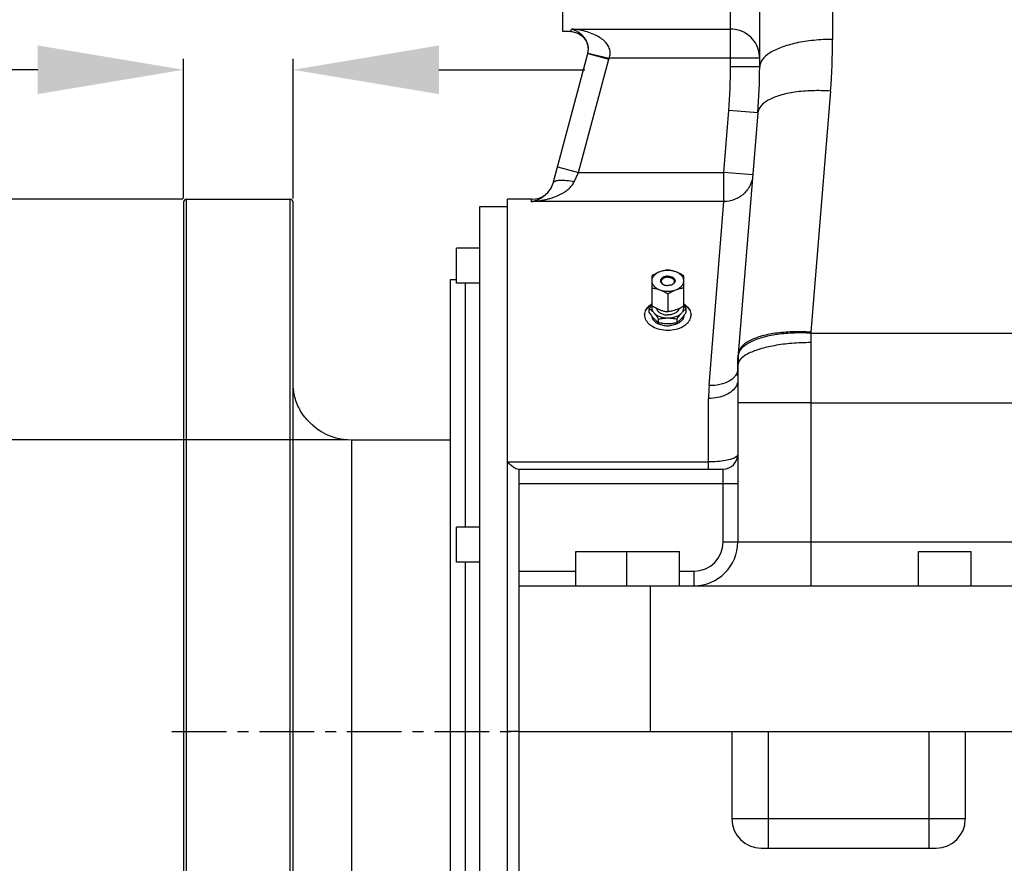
# Model space of a CAD drawing. Header units: millimetres. Extents: x -1960 to 5860, y -1328 to 4132.
# Tile 10 of 32: x -1285 to -610, y 2035 to 2614. Entities that reach past the tile are written whole.
import ezdxf

# ---------------------------------------------------------------- set-up
doc = ezdxf.new("R2010")
doc.units = ezdxf.units.MM
doc.linetypes.add('CENTER', pattern=[0.6, 0.375, -0.075, 0.075, -0.075])
for name, color, linetype in [('02___PRT_ALL_AXES', 7, 'Continuous'), ('3_ALL_AXES', 7, 'Continuous'), ('Layer1', 100, 'CENTER'), ('Layer2', 10, 'Continuous')]:
    doc.layers.add(name, color=color, linetype=linetype)
doc.dimstyles.get("Standard").update_dxf_attribs({"dimtxt": 2.5, "dimasz": 3, "dimexe": 0.18, "dimexo": 0.0625, "dimgap": 0.09, "dimtad": 1, "dimdsep": 46, "dimtxsty": 'Standard', "dimcen": 0.09, "dimadec": 0, "dimazin": 0, "dimtol": 1, "dimtp": 0.01, "dimtm": 0.01, "dimtfac": 1, "dimtofl": 0, "dimtmove": 0, "dimatfit": 3, "dimfxl": 0, "dimtolj": 1, "dimarcsym": 0})

# ---------------------------------------------------------------- blocks, each defined once
blk = doc.blocks.new('*D14')
at = {"layer": 'Defpoints', "color": 0}
for p in [(1386.472445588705, 2857.159943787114), (-1172.427554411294, 1858.047562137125), (1386.472445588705, 882.3094444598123)]:
    blk.add_point(p, dxfattribs=at)
at = {"layer": 'Layer2', "color": 0, "lineweight": -2}
for p, q in [((1386.472445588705, 2854.534943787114), (1386.472445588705, 874.7494444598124)), ((-1172.427554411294, 1855.422562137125), (-1172.427554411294, 874.7494444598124)), ((-1072.427554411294, 882.3094444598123), (1286.472445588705, 882.3094444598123))]:
    blk.add_line(p, q, dxfattribs=at)
at = {"layer": 'Layer2', "color": 0}
for points in [[(-1072.427554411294, 898.9761111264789), (-1072.427554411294, 865.6427777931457), (-1172.427554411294, 882.3094444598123)], [(1286.472445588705, 898.9761111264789), (1286.472445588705, 865.6427777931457), (1386.472445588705, 882.3094444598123)]]:
    blk.add_solid(points, dxfattribs=at)
at = {"layer": 'Layer2', "color": 0, "insert": (107.0224455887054, 942.3094444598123), "char_height": 100, "attachment_point": 5}
blk.add_mtext('\\A1;2559', dxfattribs=at)
blk = doc.blocks.new('*D21')
at = {"layer": 'Defpoints', "color": 0}
for p in [(357.0724455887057, 2414.59908393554), (-1172.427554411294, 1777.157566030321), (-1172.427554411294, 1249.635124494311)]:
    blk.add_point(p, dxfattribs=at)
at = {"layer": 'Layer2', "color": 0, "lineweight": -2}
for p, q in [((357.0724455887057, 2411.97408393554), (357.0724455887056, 1242.075124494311)), ((-1172.427554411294, 1774.532566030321), (-1172.427554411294, 1242.075124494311)), ((257.0724455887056, 1249.635124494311), (-1072.427554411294, 1249.635124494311))]:
    blk.add_line(p, q, dxfattribs=at)
at = {"layer": 'Layer2', "color": 0}
for points in [[(-1072.427554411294, 1266.301791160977), (-1072.427554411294, 1232.968457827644), (-1172.427554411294, 1249.635124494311)], [(257.0724455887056, 1266.301791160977), (257.0724455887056, 1232.968457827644), (357.0724455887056, 1249.635124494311)]]:
    blk.add_solid(points, dxfattribs=at)
at = {"layer": 'Layer2', "color": 0, "insert": (-407.6775544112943, 1309.635124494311), "char_height": 100, "attachment_point": 5}
blk.add_mtext('\\A1;1530', dxfattribs=at)
blk = doc.blocks.new('*D22')
at = {"layer": 'Defpoints', "color": 0}
for p in [(-1170.427554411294, 2490.577031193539), (-1698.535770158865, 1760.57703119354), (-1170.427554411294, 1760.577031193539)]:
    blk.add_point(p, dxfattribs=at)
at = {"layer": 'Layer2', "color": 0, "lineweight": -2}
for p, q in [((-1173.052554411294, 2490.577031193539), (-1706.095770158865, 2490.577031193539)), ((-1698.535770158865, 2390.577031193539), (-1698.535770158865, 1860.57703119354)), ((-1173.052554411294, 1760.577031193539), (-1706.095770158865, 1760.57703119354)), ((-1698.535770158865, 1760.57703119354), (-1698.535770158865, 1026.556189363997))]:
    blk.add_line(p, q, dxfattribs=at)
at = {"layer": 'Layer2', "color": 0}
for points in [[(-1715.202436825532, 2390.577031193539), (-1681.869103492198, 2390.577031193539), (-1698.535770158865, 2490.577031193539)], [(-1715.202436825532, 1860.57703119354), (-1681.869103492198, 1860.57703119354), (-1698.535770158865, 1760.57703119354)]]:
    blk.add_solid(points, dxfattribs=at)
at = {"layer": 'Layer2', "color": 0, "insert": (-1758.535770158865, 1211.556189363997), "char_height": 100, "attachment_point": 5, "rotation": 90}
blk.add_mtext('\\A1;Ø730', dxfattribs=at)
blk = doc.blocks.new('*D23')
at = {"layer": 'Defpoints', "color": 0}
for p in [(-1172.427554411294, 2579.393052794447), (-1172.427554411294, 2488.577031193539), (-1097.427554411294, 2488.577031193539)]:
    blk.add_point(p, dxfattribs=at)
at = {"layer": 'Layer2', "color": 0, "lineweight": -2}
for p, q in [((-1172.427554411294, 2491.202031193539), (-1172.427554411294, 2586.953052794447)), ((-1097.427554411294, 2491.202031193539), (-1097.427554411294, 2586.953052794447)), ((-1272.427554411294, 2579.393052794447), (-1559.094221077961, 2579.393052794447)), ((-997.4275544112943, 2579.393052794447), (-897.4275544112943, 2579.393052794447))]:
    blk.add_line(p, q, dxfattribs=at)
at = {"layer": 'Layer2', "color": 0}
for points in [[(-1272.427554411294, 2596.059719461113), (-1272.427554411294, 2562.72638612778), (-1172.427554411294, 2579.393052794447)], [(-997.4275544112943, 2596.059719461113), (-997.4275544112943, 2562.72638612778), (-1097.427554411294, 2579.393052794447)]]:
    blk.add_solid(points, dxfattribs=at)
at = {"layer": 'Layer2', "color": 0, "insert": (-1465.760887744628, 2639.393052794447), "char_height": 100, "attachment_point": 5}
blk.add_mtext('\\A1;75', dxfattribs=at)
blk = doc.blocks.new('*D24')
at = {"layer": 'Defpoints', "color": 0}
for p in [(-1057.427554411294, 2325.577031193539), (-1572.234404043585, 1925.57703119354), (-1057.427554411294, 1925.577031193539)]:
    blk.add_point(p, dxfattribs=at)
at = {"layer": 'Layer2', "color": 0, "lineweight": -2}
for p, q in [((-1060.052554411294, 2325.577031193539), (-1579.794404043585, 2325.577031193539)), ((-1572.234404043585, 2225.577031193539), (-1572.234404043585, 2025.57703119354)), ((-1060.052554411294, 1925.577031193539), (-1579.794404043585, 1925.57703119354)), ((-1572.234404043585, 1925.57703119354), (-1572.234404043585, 1025.678929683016))]:
    blk.add_line(p, q, dxfattribs=at)
at = {"layer": 'Layer2', "color": 0}
for points in [[(-1588.901070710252, 2225.577031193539), (-1555.567737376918, 2225.577031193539), (-1572.234404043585, 2325.577031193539)], [(-1588.901070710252, 2025.57703119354), (-1555.567737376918, 2025.57703119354), (-1572.234404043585, 1925.57703119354)]]:
    blk.add_solid(points, dxfattribs=at)
at = {"layer": 'Layer2', "color": 0, "insert": (-1632.234404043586, 1202.345596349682), "char_height": 100, "attachment_point": 5, "rotation": 90}
blk.add_mtext('\\A1;Ø400', dxfattribs=at)

msp = doc.modelspace()

# ---------------------------------------------------------------- linework, layer by layer
at = {"color": 7, "linetype": 'Continuous'}
for p, q in [((-777.4275544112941, 2581.342050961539), (-777.4275544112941, 2870.57703119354)), ((-912.4275544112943, 2605.583214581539), (-912.4275544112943, 2765.57703135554)), ((-727.4351264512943, 2744.582217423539), (-727.4275544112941, 2600.198871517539)), ((-797.4275544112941, 2581.341978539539), (-797.4275544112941, 2650.577031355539)), ((-906.8930589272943, 2605.577031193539), (-906.4272135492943, 2607.253799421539)), ((-906.4272135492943, 2607.253799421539), (-797.4275544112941, 2607.253799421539)), ((-906.8412984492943, 2605.577031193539), (-912.4275544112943, 2605.577031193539)), ((-906.8930916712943, 2605.577125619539), (-906.1337572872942, 2605.55307696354)), ((-906.1337572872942, 2605.55307696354), (-902.0705244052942, 2604.56542921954)), ((-902.0705244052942, 2604.56542921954), (-898.5928776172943, 2602.243518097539)), ((-898.5928776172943, 2602.243518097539), (-896.1238985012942, 2598.87092601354)), ((-896.1238985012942, 2598.87092601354), (-894.9618321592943, 2594.859637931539)), ((-894.9618321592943, 2594.859637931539), (-895.1552524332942, 2591.082551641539)), ((-919.0895892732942, 2501.694740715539), (-895.3019824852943, 2590.471297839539)), ((-901.6135024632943, 2508.960835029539), (-880.8130993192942, 2586.589013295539)), ((-895.3019824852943, 2590.471297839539), (-880.8130993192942, 2586.589013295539)), ((-895.2163590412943, 2590.812733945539), (-880.6193532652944, 2587.35698557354)), ((-895.1553095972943, 2591.082282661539), (-895.2158796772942, 2590.812620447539)), ((-777.4275544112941, 2587.356985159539), (-880.6193532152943, 2587.356985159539)), ((-777.4275544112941, 2581.341978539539), (-797.4275544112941, 2581.341978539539)), ((-728.8233875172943, 2564.782753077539), (-742.2724618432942, 2399.42781160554)), ((-801.9594114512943, 2508.961756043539), (-798.6062579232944, 2551.435034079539)), ((-778.668294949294, 2549.860984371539), (-798.6062579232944, 2551.435034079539)), ((-778.6683001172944, 2549.860918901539), (-792.1173692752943, 2384.506042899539)), ((-916.1021430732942, 2512.844041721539), (-901.6132556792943, 2508.961756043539)), ((-904.6019087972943, 2502.588159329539), (-901.6136856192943, 2508.960835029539)), ((-901.6135024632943, 2508.960835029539), (-801.9594114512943, 2508.961756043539)), ((-801.9594114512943, 2489.046770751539), (-801.9594114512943, 2508.961756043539)), ((-782.0214484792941, 2507.387706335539), (-801.9594114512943, 2508.961756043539)), ((-1172.427554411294, 2488.577031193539), (-1172.427554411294, 1762.577031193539)), ((-1170.427554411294, 1760.577031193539), (-1170.427554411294, 2490.577031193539)), ((-1099.427554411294, 1760.577031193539), (-1099.427554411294, 2490.577031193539)), ((-1097.427554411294, 1762.577031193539), (-1097.427554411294, 2488.577031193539)), ((-950.4275544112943, 1765.58329483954), (-950.4275544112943, 2490.577031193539)), ((-933.6260005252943, 2490.577031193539), (-950.4275544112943, 2490.577031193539)), ((-801.9594114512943, 2489.046770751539), (-934.0056056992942, 2489.04677052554)), ((-934.0055992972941, 2489.04677052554), (-933.5785502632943, 2490.577031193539)), ((-812.0553322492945, 2362.89572095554), (-801.9594114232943, 2489.046770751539)), ((-851.4275544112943, 2437.970407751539), (-851.4275544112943, 2417.52235584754)), ((-829.4275544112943, 2417.52235584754), (-829.4275544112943, 2437.970407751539)), ((-979.4275544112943, 2433.076674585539), (-979.4275544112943, 2265.775981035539)), ((-840.4275544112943, 2425.723658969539), (-840.4275544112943, 2413.44010625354)), ((-853.1292603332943, 2413.17811656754), (-853.1292603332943, 2415.50309152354)), ((-827.7258484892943, 2413.17811656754), (-827.7258484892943, 2415.50309152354)), ((-846.7784073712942, 2406.10745285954), (-846.7784073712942, 2408.432427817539)), ((-834.0767014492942, 2406.10745285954), (-834.0767014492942, 2408.432427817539)), ((-742.3238709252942, 2398.711009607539), (-58.30332462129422, 2398.711009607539)), ((-742.4275544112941, 2392.274365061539), (-742.4275544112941, 2225.577031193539)), ((-792.4275544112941, 2366.635794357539), (-792.4275544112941, 2255.577031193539)), ((-812.4275544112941, 2305.577031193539), (-812.4275544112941, 2353.94849103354)), ((-742.4275544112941, 2350.99722365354), (-792.4275544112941, 2350.99722365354)), ((-742.4275544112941, 2350.99722365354), (-51.0904952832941, 2350.992533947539)), ((-1057.427554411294, 2325.577031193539), (-1057.427554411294, 1925.577031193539)), ((-950.4275544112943, 2310.441896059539), (-812.4275544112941, 2310.441896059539)), ((-942.4275544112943, 1753.79059882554), (-942.4275544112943, 2305.577031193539)), ((-942.4275544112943, 2305.577031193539), (-802.4275544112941, 2305.577031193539)), ((-802.4275544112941, 2255.577031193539), (-802.4275544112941, 2305.577031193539)), ((-942.4275544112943, 2295.577031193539), (-792.4275544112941, 2295.577031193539)), ((-802.4275544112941, 2255.577031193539), (19.5724455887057, 2255.577031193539)), ((-979.4275544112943, 2241.77598103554), (-979.4275544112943, 2009.37808135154)), ((-942.4275544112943, 2235.577031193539), (-903.4275544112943, 2235.577031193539)), ((-832.4275544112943, 2235.577031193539), (-822.4275544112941, 2235.577031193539)), ((-822.4275544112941, 2225.577031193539), (-822.4275544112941, 2235.577031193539)), ((-942.4275544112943, 2225.577031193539), (149.5724455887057, 2225.577031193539)), ((-852.4275544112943, 2225.577031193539), (-852.4275544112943, 2125.577031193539)), ((-943.0365171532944, 2125.577031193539), (-950.4275544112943, 2125.577031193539)), ((-942.4275544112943, 2125.577031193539), (227.6907872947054, 2125.577031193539)), ((-796.4275544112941, 2125.577031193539), (-796.4275544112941, 2065.577031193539)), ((-771.4275544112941, 2045.577031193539), (-771.4275544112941, 2125.577031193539)), ((-661.4275544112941, 2125.577031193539), (-661.4275544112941, 2045.577031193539)), ((-636.4275544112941, 2125.577031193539), (-636.4275544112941, 2065.577031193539)), ((-636.4275544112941, 2065.577031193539), (-796.4275544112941, 2065.577031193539)), ((-776.4275544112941, 2045.577031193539), (-656.4275544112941, 2045.577031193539))]:
    msp.add_line(p, q, dxfattribs=at)
for points in [[(-895.3019771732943, 2590.471296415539), (-895.2721530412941, 2590.584820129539), (-895.2434490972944, 2590.698599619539), (-895.2158690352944, 2590.81261792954)], [(-880.8130993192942, 2586.589013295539), (-880.7132080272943, 2586.972971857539), (-880.6193532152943, 2587.356985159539)], [(-742.2724618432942, 2399.427811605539), (-742.2994536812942, 2399.069512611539), (-742.3238709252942, 2398.711009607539)]]:
    msp.add_lwpolyline(points, dxfattribs=at)
for centre, radius, start, end in [((-910.5743177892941, 2592.134911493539), 15.677440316, 73.99441605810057, 74.66115867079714), ((-1177.426695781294, 2600.198837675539), 449.99914137, 355.4860072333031, 4.308693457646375e-06), ((-908.0581173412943, 2593.245716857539), 13.221527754, 24.57681559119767, 25.84836248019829), ((-907.0717227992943, 2593.57079721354), 12.179107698, 7.153110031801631, 9.536585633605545), ((-907.0447594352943, 2593.574061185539), 12.151947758, 4.137476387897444, 7.153670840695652), ((-906.9109987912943, 2593.58064553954), 12.018061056, 354.287396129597, 4.152177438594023), ((-906.8566274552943, 2593.568215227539), 11.962454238, 346.6821075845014, 349.4682936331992), ((-906.9457474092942, 2593.58390428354), 12.052838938, 348.0209860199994, 354.2884117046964), ((-906.9331019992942, 2593.58235153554), 12.040224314, 349.4686734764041, 354.2897878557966), ((-1177.427554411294, 2581.341978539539), 380.000000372, 355.4860115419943, 0), ((-1177.427554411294, 2581.341978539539), 400, 355.486002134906, 1.037369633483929e-05), ((-933.5784911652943, 2505.57697229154), 14.999997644, 270, 344.9999927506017), ((-1170.427554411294, 2488.577031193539), 2, 90, 180), ((-1099.427554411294, 2488.577031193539), 2, 0, 90), ((-825.1184640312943, 2430.30227213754), 32.807285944, 216.435546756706, 216.756813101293), ((-855.6388423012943, 2430.230221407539), 32.68581273, 323.2428399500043, 323.5826627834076), ((-839.8070232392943, 2436.27635290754), 30.956619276, 260.3549865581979, 262.5612306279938), ((-841.0476257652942, 2436.27316307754), 30.953396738, 277.4385390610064, 279.6415598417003), ((-542.7024811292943, 2392.276288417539), 199.72507329, 178.153731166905, 180.0005517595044), ((-277.6669818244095, 2366.63858790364), 514.7605725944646, 178.0108510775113, 180.0003109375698), ((-758.0400935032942, 2325.01562892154), 65.714138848, 107.0194789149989, 107.6421175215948), ((-782.1445699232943, 2373.617556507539), 11.114633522, 134.4232311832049, 139.2886168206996), ((-803.0011523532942, 2376.200063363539), 11.134601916, 319.8725477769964, 324.6310680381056), ((-704.6973040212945, 2353.948060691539), 107.73025039, 175.2357446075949, 179.9997711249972), ((-1057.427554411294, 2365.577031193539), 40, 228.5903778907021, 270), ((-802.4275544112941, 2315.577031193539), 10, 270, 0), ((-822.4275544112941, 2255.577031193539), 30, 270.0000000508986, 0), ((-822.4275544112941, 2255.577031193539), 19.99995256, 270, 0), ((-776.4275544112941, 2065.577031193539), 20, 180, 270), ((-656.4275544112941, 2065.577031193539), 20, 270, 0)]:
    msp.add_arc(centre, radius, start, end, dxfattribs=at)
for points, start_tangent, end_tangent in [([(-880.619353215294, 2587.356985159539), (-879.9064537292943, 2590.43922020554), (-880.272098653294, 2593.492091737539), (-881.6820632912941, 2596.460204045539), (-884.0568604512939, 2599.20443543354), (-887.2369918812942, 2601.617553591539), (-891.1061178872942, 2603.666057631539), (-895.6090717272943, 2605.32790191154), (-900.714552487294, 2606.55371149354), (-906.427213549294, 2607.253799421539)], (0.3783222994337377, 0.9256739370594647), (-0.9979218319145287, 0.06443614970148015)), ([(-901.7766803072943, 2605.16740630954), (-903.9801131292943, 2606.365713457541), (-906.2515609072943, 2607.204613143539)], (-0.8419321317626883, 0.5395834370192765), (-0.9612369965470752, 0.2757234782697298)), ([(-777.4275544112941, 2587.356985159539), (-778.4114719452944, 2593.52087303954), (-781.2663896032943, 2599.078250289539), (-785.7071037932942, 2603.47926943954), (-791.2986337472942, 2606.29652456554), (-797.4275544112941, 2607.253799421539)], (0, 1), (-1, 0)), ([(-896.1593891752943, 2599.010182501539), (-896.7328713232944, 2600.07015570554), (-898.1292432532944, 2602.008280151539), (-899.8200506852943, 2603.70787147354), (-901.7766803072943, 2605.16740630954)], (-0.4359747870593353, 0.8999588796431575), (-0.8419321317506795, 0.5395834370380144)), ([(-727.4275544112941, 2600.198871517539), (-740.3685067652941, 2599.556338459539), (-752.4275545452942, 2597.672526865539), (-762.782893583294, 2594.675815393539), (-770.7288246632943, 2590.77042498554), (-775.7238457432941, 2586.22250154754), (-777.4275544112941, 2581.341978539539)], (-1, 0), (0, -1)), ([(-895.0609302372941, 2595.588599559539), (-895.685841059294, 2597.906439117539), (-896.0344007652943, 2598.744720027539)], (-0.1656742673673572, 0.9861805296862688), (-0.4158963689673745, 0.9094120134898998)), ([(-728.8233875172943, 2564.782753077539), (-741.4914103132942, 2565.02200310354), (-753.3282727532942, 2564.00833802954), (-763.5573476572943, 2561.80826533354), (-771.507496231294, 2558.566133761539), (-776.6571020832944, 2554.49466247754), (-778.668294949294, 2549.860984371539)], (-0.9977149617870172, 0.0675637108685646), (-0.07870248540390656, -0.9968981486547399)), ([(-782.0214484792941, 2507.387706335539), (-783.9641838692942, 2500.260134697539), (-788.3827477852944, 2494.32956865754), (-794.6694583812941, 2490.41202850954), (-801.9594114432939, 2489.04677052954)], (-0.07870248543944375, -0.9968981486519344), (-0.999998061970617, -0.001968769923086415)), ([(-934.0056056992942, 2489.04677052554), (-931.7511875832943, 2489.207199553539), (-929.5509781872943, 2489.445377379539), (-927.4463652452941, 2489.75106380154), (-924.7500891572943, 2490.26019973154), (-922.4430476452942, 2490.80906497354), (-919.6279138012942, 2491.637381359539), (-916.2793561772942, 2492.891074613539), (-914.4206990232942, 2493.741436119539), (-912.4627800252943, 2494.78836536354), (-910.4325899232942, 2496.08553354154), (-908.376943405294, 2497.710809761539), (-906.3713045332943, 2499.799877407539), (-904.6019087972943, 2502.588159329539)], (0.9988223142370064, 0.04851787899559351), (0.4231133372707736, 0.9060767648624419)), ([(-928.0948125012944, 2491.07024575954), (-927.4131622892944, 2491.43708865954), (-924.968287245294, 2493.05883396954), (-923.040614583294, 2494.79124069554), (-920.9840484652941, 2497.399805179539), (-919.9772778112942, 2499.243168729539), (-919.0895940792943, 2501.694747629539)], (0.8892577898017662, 0.457406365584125), (0.2589589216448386, 0.9658883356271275)), ([(-919.0904836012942, 2501.69016369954), (-917.6634151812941, 2503.051493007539), (-914.448986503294, 2503.69531082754), (-909.8870644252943, 2503.533515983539), (-904.6019088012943, 2502.58824793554)], (0.2587135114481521, 0.9659540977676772), (0.972224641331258, -0.2340496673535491)), ([(-934.0056056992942, 2489.046722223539), (-932.0346038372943, 2489.515205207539), (-931.3866371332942, 2489.71303333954)], (0.9845603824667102, 0.175045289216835), (0.9522090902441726, 0.3054469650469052)), ([(-931.3866371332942, 2489.71303333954), (-929.7729163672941, 2490.298587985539), (-928.0948125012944, 2491.07024575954)], (0.9522090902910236, 0.3054469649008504), (0.889257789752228, 0.4574063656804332)), ([(-845.9275544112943, 2440.764156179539), (-847.0063685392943, 2440.332696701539), (-848.0858611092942, 2439.839878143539), (-849.1725277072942, 2439.285398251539), (-850.2805488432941, 2438.66485246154), (-851.4275544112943, 2437.97040775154)], (-0.9375216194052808, -0.3479270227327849), (-0.8474410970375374, -0.5308894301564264)), ([(-845.9275542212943, 2440.764156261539), (-847.2858087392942, 2440.168917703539), (-848.4909210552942, 2439.450195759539), (-849.5159679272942, 2438.62402928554), (-850.3380399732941, 2437.708857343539), (-850.9387534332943, 2436.72510871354), (-851.3046612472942, 2435.69474706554), (-851.4275544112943, 2434.640781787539)], (-0.9375216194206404, -0.3479270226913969), (-6.018304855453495e-08, -0.9999999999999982)), ([(-840.4275544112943, 2442.05265734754), (-841.8556048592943, 2441.849505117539), (-843.2274124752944, 2441.574564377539), (-844.5790842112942, 2441.21609281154), (-845.9275544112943, 2440.764156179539)], (-0.9933657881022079, -0.1149974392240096), (-0.9375216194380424, -0.347927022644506)), ([(-834.9275542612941, 2440.76415613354), (-836.4087187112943, 2441.222655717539), (-837.9797351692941, 2441.53415613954), (-839.6054863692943, 2441.69167270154), (-841.2496219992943, 2441.69167272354), (-842.8753732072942, 2441.53415620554), (-844.446389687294, 2441.22265582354), (-845.9275542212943, 2440.764156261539)], (-0.9375216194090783, 0.3479270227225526), (-0.9375216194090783, -0.3479270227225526)), ([(-834.9275544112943, 2440.764156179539), (-836.0063685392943, 2441.133421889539), (-837.0858611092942, 2441.441832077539), (-838.1725277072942, 2441.69390569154), (-839.2805488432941, 2441.89576332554), (-840.4275544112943, 2442.05265734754)], (-0.9375216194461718, 0.3479270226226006), (-0.993365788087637, 0.1149974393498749)), ([(-829.4275544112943, 2437.97040775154), (-830.855604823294, 2438.827193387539), (-832.2274124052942, 2439.57044555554), (-833.579084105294, 2440.215221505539), (-834.9275544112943, 2440.764156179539)], (-0.847441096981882, 0.5308894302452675), (-0.937521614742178, 0.3479270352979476)), ([(-829.4275544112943, 2434.640781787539), (-829.5504475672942, 2435.69474703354), (-829.9163553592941, 2436.72510865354), (-830.5170687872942, 2437.708857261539), (-831.3391407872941, 2438.624029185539), (-832.3641876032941, 2439.45019564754), (-833.569299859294, 2440.168917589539), (-834.9275542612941, 2440.76415613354)], (0, 1), (-0.937521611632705, 0.3479270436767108)), ([(-851.4275544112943, 2434.640781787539), (-851.3046612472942, 2433.58681651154), (-850.9387534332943, 2432.55645486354), (-850.3380399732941, 2431.57270623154), (-849.5159679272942, 2430.657534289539), (-848.4909210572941, 2429.831367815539), (-847.2858087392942, 2429.11264587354), (-845.9275544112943, 2428.51740739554)], (0, -1), (0.9375216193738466, -0.3479270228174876)), ([(-834.9275545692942, 2428.517407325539), (-833.5693000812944, 2429.112645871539), (-832.3641877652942, 2429.831367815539), (-831.3391408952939, 2430.657534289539), (-830.5170688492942, 2431.57270623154), (-829.916355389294, 2432.556454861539), (-829.5504475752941, 2433.58681651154), (-829.4275544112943, 2434.640781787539)], (0.9375216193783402, 0.3479270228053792), (6.018304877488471e-08, 0.9999999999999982)), ([(-851.4275544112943, 2429.80590856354), (-849.9995039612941, 2429.602756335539), (-848.627696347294, 2429.32781559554), (-847.2760246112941, 2428.96934402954), (-845.9275544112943, 2428.51740739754)], (0.9933657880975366, -0.1149974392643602), (0.9375216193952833, -0.3479270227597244)), ([(-845.9275544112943, 2428.51740739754), (-844.8487402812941, 2428.085947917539), (-843.7692477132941, 2427.593129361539), (-842.6825811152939, 2427.03864946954), (-841.5745599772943, 2426.418103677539), (-840.4275544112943, 2425.723658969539)], (0.9375216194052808, -0.3479270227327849), (0.8474410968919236, -0.530889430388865)), ([(-845.9275544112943, 2428.51740739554), (-844.4463901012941, 2428.058907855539), (-842.875373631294, 2427.74740743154), (-841.2496224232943, 2427.58989087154), (-839.6054867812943, 2427.589890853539), (-837.9797355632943, 2427.74740737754), (-836.4087190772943, 2428.05890776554), (-834.9275545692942, 2428.517407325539)], (0.9375216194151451, -0.3479270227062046), (0.9375216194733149, 0.3479270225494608)), ([(-840.4275544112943, 2425.723658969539), (-838.999503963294, 2426.58044462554), (-837.6276963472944, 2427.323696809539), (-836.2760246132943, 2427.96847276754), (-834.9275544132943, 2428.51740739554)], (0.8474410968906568, 0.5308894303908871), (0.9375216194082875, 0.3479270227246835)), ([(-834.9275544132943, 2428.51740739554), (-833.8487402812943, 2428.88667310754), (-832.7692477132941, 2429.195083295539), (-831.6825811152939, 2429.44715690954), (-830.5745599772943, 2429.649014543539), (-829.4275544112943, 2429.80590856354)], (0.9375216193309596, 0.3479270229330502), (0.9933657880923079, 0.1149974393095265)), ([(-851.4306896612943, 2417.974469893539), (-851.8273200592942, 2417.43071416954), (-852.467036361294, 2416.509147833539), (-853.129260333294, 2415.50309152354)], (-0.5973063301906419, -0.802013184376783), (-0.5407425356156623, -0.8411881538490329)), ([(-851.2766864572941, 2417.42237442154), (-851.3967968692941, 2416.78410060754), (-851.3967968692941, 2415.72732969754), (-851.1517665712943, 2414.68235889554), (-850.6671740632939, 2413.67252541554), (-849.9538338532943, 2412.72038329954)], (-0.2517903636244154, -0.9677818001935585), (0.6682235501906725, -0.7439605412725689)), ([(-845.9275544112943, 2414.72860741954), (-847.2760246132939, 2415.27754204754), (-848.627696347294, 2415.92231800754), (-849.9995039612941, 2416.665570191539), (-851.4275544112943, 2417.52235584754)], (-0.9375216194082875, 0.3479270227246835), (-0.8474410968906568, 0.5308894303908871)), ([(-834.9275544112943, 2414.72860741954), (-833.8487402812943, 2415.160066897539), (-832.7692477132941, 2415.65288545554), (-831.6825811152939, 2416.20736534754), (-830.5745599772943, 2416.82791113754), (-829.4275544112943, 2417.52235584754)], (0.9375216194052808, 0.3479270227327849), (0.8474410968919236, 0.530889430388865)), ([(-830.901274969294, 2412.72038329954), (-830.1879347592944, 2413.67252541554), (-829.7033422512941, 2414.68235889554), (-829.4583119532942, 2415.72732969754), (-829.4583119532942, 2416.78410060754), (-829.5781996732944, 2417.42151816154)], (0.6682235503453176, 0.7439605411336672), (-0.2516134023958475, 0.967827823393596)), ([(-827.7258484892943, 2415.50309152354), (-828.5503337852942, 2416.747841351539), (-829.3423472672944, 2417.863777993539), (-829.425445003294, 2417.97584384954)], (-0.5407425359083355, 0.8411881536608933), (-0.5973324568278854, 0.801993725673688)), ([(-853.129260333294, 2415.50309152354), (-852.3047750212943, 2414.91197510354), (-851.5127615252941, 2414.26434988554), (-850.7323734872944, 2413.53866423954), (-849.9538338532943, 2412.72038329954)], (0.8303608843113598, -0.5572259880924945), (0.6682235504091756, -0.74396054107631)), ([(-851.5127615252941, 2410.81743005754), (-852.3047750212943, 2411.93336671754), (-853.129260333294, 2413.178116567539)], (-0.5939338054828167, 0.8045139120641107), (-0.5407425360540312, 0.8411881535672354)), ([(-849.9538338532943, 2408.890161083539), (-850.7323734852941, 2409.80544001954), (-851.4030926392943, 2410.669740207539)], (-0.6682235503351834, 0.7439605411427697), (-0.5984354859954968, 0.8011709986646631)), ([(-849.9538338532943, 2412.72038329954), (-849.3309802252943, 2411.995838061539), (-848.7077348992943, 2411.209749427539), (-848.080347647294, 2410.36005046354), (-847.4406313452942, 2409.43848412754), (-846.778407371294, 2408.43242781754)], (0.6682235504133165, -0.7439605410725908), (0.5407425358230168, -0.8411881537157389)), ([(-849.9538338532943, 2412.72038329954), (-849.0278071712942, 2411.847314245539), (-847.909674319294, 2411.072682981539), (-846.6243874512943, 2410.41379555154), (-845.2006326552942, 2409.885377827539), (-843.670191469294, 2409.49924665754), (-842.0672786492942, 2409.26405004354), (-840.4275544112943, 2409.18505144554)], (0.6682235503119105, -0.7439605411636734), (1, 0)), ([(-845.9275544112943, 2414.72860741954), (-844.8487402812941, 2414.35934170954), (-843.7692477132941, 2414.050931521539), (-842.6825811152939, 2413.79885790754), (-841.5745599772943, 2413.597000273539), (-840.4275544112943, 2413.44010625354)], (0.9375216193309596, -0.3479270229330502), (0.993365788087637, -0.1149974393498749)), ([(-834.9275544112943, 2414.72860741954), (-836.2760246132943, 2414.276670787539), (-837.6276963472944, 2413.918199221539), (-838.9995039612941, 2413.64325848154), (-840.4275544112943, 2413.44010625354)], (-0.9375216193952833, -0.3479270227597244), (-0.9933657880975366, -0.1149974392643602)), ([(-840.4275544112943, 2409.18505144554), (-838.7878301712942, 2409.26405004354), (-837.1849173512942, 2409.49924665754), (-835.654476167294, 2409.885377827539), (-834.2307213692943, 2410.41379555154), (-832.9454345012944, 2411.072682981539), (-831.827301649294, 2411.847314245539), (-830.901274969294, 2412.72038329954)], (1, 1.916436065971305e-10), (0.6682235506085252, 0.7439605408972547)), ([(-834.076701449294, 2408.43242781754), (-833.2522161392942, 2409.677177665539), (-832.460202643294, 2410.79311432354), (-831.6798146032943, 2411.805104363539), (-830.901274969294, 2412.72038329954)], (0.5407425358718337, 0.8411881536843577), (0.6682235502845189, 0.7439605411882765)), ([(-830.901274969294, 2412.72038329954), (-830.2784213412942, 2413.38273477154), (-829.6551760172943, 2413.98441503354), (-829.0277887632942, 2414.53170771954), (-828.3880724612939, 2415.034585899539), (-827.7258484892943, 2415.50309152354)], (0.6682235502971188, 0.7439605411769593), (0.8303608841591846, 0.5572259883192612)), ([(-830.901275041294, 2408.890161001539), (-830.2784213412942, 2409.61470632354), (-829.6551760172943, 2410.400794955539), (-829.4516543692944, 2410.67022288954)], (0.6682235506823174, 0.7439605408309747), (0.5984403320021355, 0.8011673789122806)), ([(-829.3361047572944, 2410.82588293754), (-829.0277887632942, 2411.25049391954), (-828.3880724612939, 2412.17206025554), (-827.7258484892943, 2413.178116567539)], (0.5936780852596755, 0.8047026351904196), (0.5407425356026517, 0.8411881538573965)), ([(-849.9538338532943, 2408.890161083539), (-849.3309802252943, 2408.22780961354), (-848.7077348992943, 2407.626129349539), (-848.080347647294, 2407.07883666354), (-847.4406313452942, 2406.57595848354), (-846.778407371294, 2406.107452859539)], (0.6682235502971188, -0.7439605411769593), (0.8303608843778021, -0.5572259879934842)), ([(-846.778407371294, 2408.43242781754), (-845.1411725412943, 2408.75720230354), (-843.5592189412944, 2408.99173133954), (-841.9933855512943, 2409.136008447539), (-840.4275544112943, 2409.18505144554)], (0.9764107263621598, 0.2159214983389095), (1, 0)), ([(-846.778407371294, 2406.107452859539), (-845.1411725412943, 2405.782678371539), (-844.993598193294, 2405.757314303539)], (0.9764107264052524, -0.2159214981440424), (0.9859295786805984, -0.1671611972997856)), ([(-843.814871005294, 2405.58027118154), (-843.5592189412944, 2405.54814933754), (-841.9933855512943, 2405.40387222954), (-840.4275544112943, 2405.354829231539)], (0.9916340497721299, -0.1290810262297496), (1, 0)), ([(-840.4275544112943, 2409.18505144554), (-838.8613777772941, 2409.135986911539), (-837.2953521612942, 2408.99166621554), (-835.7135391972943, 2408.75713312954), (-834.076701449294, 2408.43242781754)], (1, 0), (0.976410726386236, -0.2159214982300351)), ([(-840.4275544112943, 2405.354829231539), (-838.8613777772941, 2405.40389376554), (-837.2953521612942, 2405.548214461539), (-837.0403185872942, 2405.580260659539)], (1, 0), (0.9916344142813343, 0.1290782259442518)), ([(-835.8634301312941, 2405.75698891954), (-835.7135391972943, 2405.78274754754), (-834.076701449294, 2406.107452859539)], (0.9859394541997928, 0.1671029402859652), (0.9764107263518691, 0.2159214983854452)), ([(-830.901275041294, 2408.890161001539), (-831.6798147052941, 2408.07188004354), (-832.4602027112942, 2407.34619443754), (-833.2522161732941, 2406.698569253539), (-834.076701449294, 2406.107452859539)], (-0.6682235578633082, -0.7439605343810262), (-0.8303608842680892, -0.5572259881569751)), ([(-742.272461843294, 2399.427811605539), (-754.9404846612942, 2399.667061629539), (-766.7773471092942, 2398.65339655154), (-777.0064220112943, 2396.453323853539), (-784.9565705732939, 2393.21119227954), (-790.1061764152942, 2389.139720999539), (-792.1173692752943, 2384.506042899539)], (-0.9977149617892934, 0.06756371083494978), (-0.07870248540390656, -0.9968981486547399)), ([(-742.3238709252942, 2398.711007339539), (-755.046618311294, 2398.79197322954), (-766.9287777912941, 2397.621721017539), (-777.185298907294, 2395.277568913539), (-785.1385366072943, 2391.91439431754), (-790.2630230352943, 2387.75440111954)], (-0.9984730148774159, 0.05524163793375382), (-0.6140160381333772, -0.7892935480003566)), ([(-742.4275544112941, 2392.274365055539), (-755.3685482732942, 2391.74149011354), (-767.427619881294, 2390.17918190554), (-777.274411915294, 2387.85183695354)], (-1, -6.982883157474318e-09), (-0.9561929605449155, -0.2927371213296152)), ([(-792.1173725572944, 2384.50604315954), (-792.3389314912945, 2383.152908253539)], (-0.07869925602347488, -0.9968984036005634), (-0.2400858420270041, -0.9707516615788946)), ([(-791.994611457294, 2384.410348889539), (-792.2201850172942, 2383.072438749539)], (-0.260685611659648, -0.96542374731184), (-0.06436650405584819, -0.9979263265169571)), ([(-790.2630230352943, 2387.75440111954), (-791.994611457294, 2384.410348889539)], (-0.614016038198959, -0.7892935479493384), (-0.2606856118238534, -0.9654237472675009)), ([(-777.9561097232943, 2387.63910968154), (-785.7288646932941, 2384.45505784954), (-789.924290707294, 2381.55550478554)], (-0.9529620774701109, -0.3030895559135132), (-0.7137539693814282, -0.700396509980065)), ([(-792.3389314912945, 2383.152908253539), (-793.9215326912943, 2369.754920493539)], (-0.2400858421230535, -0.9707516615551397), (-0.5784850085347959, -0.815693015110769)), ([(-790.5695151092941, 2380.867065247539), (-790.7238583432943, 2380.683339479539), (-792.4275544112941, 2366.635794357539)], (-0.6518163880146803, -0.7583768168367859), (0, -1)), ([(-792.4275544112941, 2366.635794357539), (-793.4064241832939, 2362.71520193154), (-796.2472147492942, 2359.178384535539), (-800.6718495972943, 2356.37155041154), (-806.247214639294, 2354.56945193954), (-812.4275544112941, 2353.94849103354)], (0, -1), (-0.9999999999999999, -2.085906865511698e-08)), ([(-794.4874943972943, 2369.02392317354), (-798.3091335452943, 2365.90491251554), (-804.6550934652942, 2363.50451244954), (-812.0553322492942, 2362.89569443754)], (-0.6441434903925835, -0.764904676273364), (-0.9990051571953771, 0.04459479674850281)), ([(-950.4275544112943, 2310.441896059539), (-948.0711713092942, 2308.38329599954), (-945.904063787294, 2306.81374581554), (-943.0253021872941, 2305.57703119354)], (0.7263359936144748, -0.6873398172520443), (1, 0)), ([(-792.4275544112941, 2315.57703119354), (-796.3797214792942, 2312.545904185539), (-800.8535334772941, 2311.41017845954), (-806.3788489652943, 2310.687561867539), (-812.4275544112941, 2310.441896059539)], (-6.936371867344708e-05, -0.9999999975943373), (-0.9999999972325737, -7.439658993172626e-05))]:
    msp.add_spline(points, degree=3, dxfattribs=dict(at, start_tangent=start_tangent, end_tangent=end_tangent))
at = {"layer": '02___PRT_ALL_AXES', "color": 7, "linetype": 'Continuous'}
for p, q in [((-1170.427554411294, 2490.577031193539), (-1099.427554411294, 2490.577031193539)), ((-969.4275544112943, 2485.577031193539), (-950.4275544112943, 2485.577031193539)), ((-969.4275544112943, 1775.577498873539), (-969.4275544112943, 2485.576563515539)), ((-989.4275544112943, 2435.577031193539), (-985.4275544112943, 2435.577031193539)), ((-989.4275544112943, 1825.577141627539), (-989.4275544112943, 2435.576920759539)), ((-1057.427554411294, 2325.577031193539), (-989.4275544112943, 2325.577031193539))]:
    msp.add_line(p, q, dxfattribs=at)
for centre, radius, start, end in [((-840.8578525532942, 2437.438738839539), 5.952709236, 247.3761452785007, 248.9442347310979), ((-839.9972562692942, 2437.438738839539), 5.952709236, 291.0557652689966, 292.6238547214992), ((-844.1295567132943, 2406.14047446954), 14.507884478, 120.4766495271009, 122.8872797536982), ((-843.2720610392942, 2404.946168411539), 15.699802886, 121.4125182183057, 122.6459596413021), ((-837.5830477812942, 2404.946168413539), 15.699802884, 57.35404035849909, 58.58748178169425), ((-836.7254463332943, 2406.14063877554), 14.507690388, 57.1128075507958, 59.5232416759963), ((-849.3996092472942, 2411.35411150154), 7.018346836, 180.0087650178, 194.8191025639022), ((-831.4770166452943, 2411.355790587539), 7.039864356, 356.2828399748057, 359.9775042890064), ((-840.4302458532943, 2420.820681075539), 16.997940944, 264.198852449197, 270.0090721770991), ((-840.4248629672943, 2420.820681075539), 16.997940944, 269.9909278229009, 275.801147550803)]:
    msp.add_arc(centre, radius, start, end, dxfattribs=at)
for points, start_tangent, end_tangent in [([(-840.4275544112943, 2437.85471983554), (-841.4030060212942, 2437.792964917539), (-842.3409715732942, 2437.610073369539), (-843.2054055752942, 2437.313073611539), (-843.963088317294, 2436.913379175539), (-844.5849024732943, 2436.426350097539), (-845.046952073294, 2435.87070263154), (-845.3314808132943, 2435.267789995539), (-845.4275544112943, 2434.640781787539), (-845.3314808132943, 2434.01377357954), (-845.046952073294, 2433.41086094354), (-844.5849024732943, 2432.855213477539), (-843.963088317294, 2432.36818439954), (-843.2054055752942, 2431.96848996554), (-843.1477387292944, 2431.944089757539)], (-1, 0), (0.923025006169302, -0.3847399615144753)), ([(-840.4275544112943, 2437.85471983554), (-839.4521028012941, 2437.792964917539), (-838.5141372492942, 2437.610073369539), (-837.6497032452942, 2437.313073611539), (-836.8920205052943, 2436.913379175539), (-836.2702063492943, 2436.426350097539), (-835.8081567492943, 2435.87070263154), (-835.523628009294, 2435.267789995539), (-835.4275544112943, 2434.640781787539), (-835.523628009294, 2434.01377357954), (-835.8081567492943, 2433.41086094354), (-836.2702063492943, 2432.855213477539), (-836.8920205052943, 2432.36818439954), (-837.6497032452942, 2431.96848996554), (-837.7073700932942, 2431.944089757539)], (1, 0), (-0.923025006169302, -0.3847399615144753)), ([(-840.4275544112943, 2437.15030380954), (-841.305460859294, 2437.09472438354), (-842.1496298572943, 2436.93012198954), (-842.9276204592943, 2436.66282220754), (-843.6095349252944, 2436.303097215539), (-844.1691676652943, 2435.864771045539), (-844.5850123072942, 2435.36468832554), (-844.8410881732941, 2434.82206695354), (-844.9275544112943, 2434.257759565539)], (-1, 0), (0, -1)), ([(-844.9275544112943, 2434.257759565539), (-844.8410881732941, 2433.69345217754), (-844.5850123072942, 2433.150830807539), (-844.1691676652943, 2432.650748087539), (-843.6095349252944, 2432.212421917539), (-843.143441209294, 2431.95139192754)], (0, -1), (0.8992631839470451, -0.4374079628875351)), ([(-842.9965206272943, 2431.88348491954), (-842.3409715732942, 2431.671490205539), (-841.4030060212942, 2431.488598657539), (-840.4275544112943, 2431.42684373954)], (0.9332077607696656, -0.3593372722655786), (1, 0)), ([(-840.4275544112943, 2437.15030380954), (-839.5496479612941, 2437.09472438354), (-838.7054789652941, 2436.93012198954), (-837.9274883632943, 2436.66282220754), (-837.245573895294, 2436.303097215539), (-836.6859411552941, 2435.864771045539), (-836.2700965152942, 2435.36468832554), (-836.0140206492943, 2434.82206695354), (-835.9275544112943, 2434.257759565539)], (1, 0), (0, -1)), ([(-837.858588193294, 2431.88348491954), (-838.5141372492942, 2431.671490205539), (-839.4521028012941, 2431.488598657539), (-840.4275544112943, 2431.42684373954)], (-0.9332077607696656, -0.3593372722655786), (-1, 0)), ([(-835.9275544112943, 2434.257759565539), (-836.0140206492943, 2433.69345217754), (-836.2700965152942, 2433.150830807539), (-836.6859411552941, 2432.650748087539), (-837.245573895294, 2432.212421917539), (-837.7116676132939, 2431.95139192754)], (0, -1), (-0.8992631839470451, -0.4374079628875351)), ([(-856.4125095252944, 2411.322433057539), (-855.2096269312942, 2414.829150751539), (-851.7412629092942, 2418.16571569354)], (0.06951232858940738, 0.9975810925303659), (0.8420040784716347, 0.5394711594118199)), ([(-852.0071643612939, 2418.323331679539), (-854.0261646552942, 2416.69796840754)], (-0.8395894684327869, -0.5432214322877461), (-0.7025560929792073, -0.7116283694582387)), ([(-829.1138459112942, 2418.16571569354), (-825.6454818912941, 2414.829150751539), (-824.4425985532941, 2411.322422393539)], (0.8420040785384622, -0.5394711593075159), (0.06951064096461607, -0.9975812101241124)), ([(-826.8289705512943, 2416.697994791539), (-828.8479626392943, 2418.32334500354)], (-0.7025582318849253, 0.71162625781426), (-0.8395903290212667, 0.5432201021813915)), ([(-854.0261646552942, 2416.69796840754), (-854.2837739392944, 2416.427432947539), (-856.1845231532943, 2413.130558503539), (-856.4179560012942, 2411.35303784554)], (-0.7025560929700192, -0.7116283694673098), (0.0003572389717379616, -0.9999999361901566)), ([(-851.4220433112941, 2410.670672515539), (-851.292126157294, 2409.78730855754), (-850.8891760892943, 2408.70844880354), (-850.2286261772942, 2407.68338990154), (-849.326741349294, 2406.73737219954), (-848.2057290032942, 2405.89368979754), (-846.8931921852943, 2405.173116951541), (-845.4214499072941, 2404.59339655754), (-843.826741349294, 2404.168803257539), (-842.1483335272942, 2403.909791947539)], (0.04932855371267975, -0.9987826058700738), (0.9948589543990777, -0.1012702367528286)), ([(-848.122730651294, 2415.66490290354), (-848.0598144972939, 2415.390668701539), (-847.710172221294, 2414.55190624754), (-847.1392512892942, 2413.764913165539), (-846.3643988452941, 2413.053601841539), (-845.4091583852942, 2412.43958510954), (-844.3025544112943, 2411.941519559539), (-843.0782105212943, 2411.57453865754), (-841.773327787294, 2411.34979293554), (-840.4275544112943, 2411.274111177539)], (0.18234651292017, -0.9832343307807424), (1, 0)), ([(-832.7345014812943, 2415.65356358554), (-832.795294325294, 2415.390668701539), (-833.1449365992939, 2414.55190624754), (-833.7158575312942, 2413.764913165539), (-834.4907099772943, 2413.053601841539), (-835.4459504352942, 2412.43958510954), (-836.5525544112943, 2411.941519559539), (-837.7768982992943, 2411.57453865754), (-839.081781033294, 2411.34979293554), (-840.4275544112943, 2411.274111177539)], (-0.1857589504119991, -0.9825953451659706), (-1, 0)), ([(-829.4330312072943, 2410.67136817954), (-829.5629826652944, 2409.78730855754), (-829.9659327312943, 2408.70844880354), (-830.6264826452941, 2407.68338990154), (-831.5283674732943, 2406.73737219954), (-832.6493798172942, 2405.89368979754), (-833.9619166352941, 2405.173116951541), (-835.4336589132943, 2404.59339655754), (-837.0283674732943, 2404.168803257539), (-838.7067752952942, 2403.909791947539)], (-0.04917565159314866, -0.9987901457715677), (-0.9948589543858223, -0.1012702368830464)), ([(-827.523132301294, 2405.17536842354), (-826.5713348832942, 2406.14241496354), (-824.6705856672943, 2409.55907967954), (-824.4519624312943, 2410.899387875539)], (0.7411500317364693, 0.6713394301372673), (0.06480743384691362, 0.9978977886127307)), ([(-824.437152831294, 2411.35302656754), (-824.6705958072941, 2413.130595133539), (-826.571442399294, 2416.42754947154), (-826.8289705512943, 2416.697994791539)], (0.0003584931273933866, 0.9999999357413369), (-0.7025582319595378, 0.7116262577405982)), ([(-856.1845130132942, 2409.559042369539), (-854.2836664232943, 2406.142292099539), (-853.3318404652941, 2405.175244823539)], (0.2566109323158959, -0.9665147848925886), (0.7411597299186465, -0.6713287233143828)), ([(-853.3318404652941, 2405.175244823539), (-850.7097820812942, 2403.31335605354), (-845.8966186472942, 2401.447251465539), (-840.4275544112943, 2400.79592296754)], (0.7411597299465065, -0.6713287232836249), (1, 0)), ([(-840.4275544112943, 2400.79592296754), (-834.9581951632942, 2401.447323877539), (-830.1448962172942, 2403.31359760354), (-827.523132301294, 2405.17536842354)], (1, 0), (0.7411500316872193, 0.6713394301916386)), ([(-1083.885067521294, 2335.57703119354), (-1086.620449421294, 2338.070248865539), (-1089.368489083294, 2341.181634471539), (-1092.196919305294, 2345.35169352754), (-1094.518491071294, 2350.101638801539), (-1096.080800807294, 2354.834223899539), (-1096.949136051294, 2359.082343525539), (-1097.322246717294, 2362.50174622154), (-1097.420488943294, 2364.775646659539)], (-0.772353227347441, 0.6351932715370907), (-0.01768656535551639, 0.9998435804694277))]:
    msp.add_spline(points, degree=3, dxfattribs=dict(at, start_tangent=start_tangent, end_tangent=end_tangent))
at = {"layer": '3_ALL_AXES', "color": 7, "linetype": 'Continuous'}
for p, q in [((-985.4275544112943, 2433.076674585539), (-985.4275544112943, 2457.076674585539)), ((-969.4275544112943, 2457.076674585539), (-985.4275544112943, 2457.076674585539)), ((-969.4275544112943, 2433.076674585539), (-985.4275544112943, 2433.076674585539)), ((-985.4275544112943, 2241.77598103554), (-985.4275544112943, 2265.775981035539)), ((-969.4275544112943, 2265.775981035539), (-985.4275544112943, 2265.775981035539)), ((-903.4275544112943, 2248.977031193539), (-832.4275544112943, 2248.977031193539)), ((-903.4275544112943, 2225.577031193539), (-903.4275544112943, 2248.977031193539)), ((-868.4275544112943, 2225.577031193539), (-868.4275544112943, 2248.977031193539)), ((-832.4275544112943, 2225.577031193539), (-832.4275544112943, 2248.977031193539)), ((-668.4275544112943, 2248.977031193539), (-632.4275544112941, 2248.977031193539)), ((-668.4275544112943, 2225.577031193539), (-668.4275544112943, 2248.977031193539)), ((-632.4275544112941, 2225.577031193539), (-632.4275544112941, 2248.977031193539)), ((-969.4275544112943, 2241.77598103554), (-985.4275544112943, 2241.77598103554))]:
    msp.add_line(p, q, dxfattribs=at)
at = {"layer": 'Layer1', "ltscale": 100}
msp.add_line((-1180.427554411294, 2125.577031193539), (666.9343617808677, 2125.577031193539), dxfattribs=at)

# ---------------------------------------------------------------- dimensions: what is measured, and where the dimension line sits
at = {"layer": 'Layer2'}
dim = msp.add_linear_dim(base=(1386.472445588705, 882.3094444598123), p1=(-1172.427554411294, 1858.047562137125), p2=(1386.472445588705, 2857.159943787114), dimstyle='Standard', override={"dimtxt": 100, "dimasz": 100, "dimexe": 7.56, "dimexo": 2.625, "dimgap": 10, "dimdec": 0, "dimzin": 0, "dimdsep": 44, "dimcen": 3.78, "dimtol": 0, "dimtdec": 0, "dimtzin": 0}, dxfattribs=at)
dim.commit()
dim.dimension.update_dxf_attribs({"geometry": '*D14', "text_midpoint": (107.0224455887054, 882.3094444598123), "dimtype": 160})
for base, p1, p2, picture, middle in [((-1172.427554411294, 2579.393052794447), (-1097.427554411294, 2488.577031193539), (-1172.427554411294, 2488.577031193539), '*D23', (-1465.760887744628, 2639.393052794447)), ((-1172.427554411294, 1249.635124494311), (357.0724455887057, 2414.59908393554), (-1172.427554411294, 1777.157566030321), '*D21', (-407.6775544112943, 1309.635124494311))]:
    dim = msp.add_linear_dim(base=base, p1=p1, p2=p2, dimstyle='Standard', override={"dimtxt": 100, "dimasz": 100, "dimexe": 7.56, "dimexo": 2.625, "dimgap": 10, "dimdec": 0, "dimzin": 0, "dimdsep": 44, "dimcen": 3.78, "dimtol": 0, "dimtdec": 0, "dimtzin": 0}, dxfattribs=at)
    dim.commit()
    dim.dimension.update_dxf_attribs({"geometry": picture, "text_midpoint": middle})
for base, p1, p2, text, picture, middle in [((-1698.535770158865, 1760.57703119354), (-1170.427554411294, 2490.577031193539), (-1170.427554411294, 1760.577031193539), 'Ø730', '*D22', (-1698.535770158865, 1211.556189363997)), ((-1572.234404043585, 1925.57703119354), (-1057.427554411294, 2325.577031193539), (-1057.427554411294, 1925.577031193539), 'Ø400', '*D24', (-1572.234404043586, 1202.345596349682))]:
    dim = msp.add_linear_dim(base=base, p1=p1, p2=p2, angle=90, text=text, dimstyle='Standard', override={"dimtxt": 100, "dimasz": 100, "dimexe": 7.56, "dimexo": 2.625, "dimgap": 10, "dimdec": 0, "dimzin": 0, "dimdsep": 44, "dimcen": 3.78, "dimtol": 0, "dimtdec": 0, "dimtzin": 0}, dxfattribs=at)
    dim.commit()
    dim.dimension.update_dxf_attribs({"geometry": picture, "text_midpoint": middle, "dimtype": 160})

doc.saveas('drawing.dxf')
